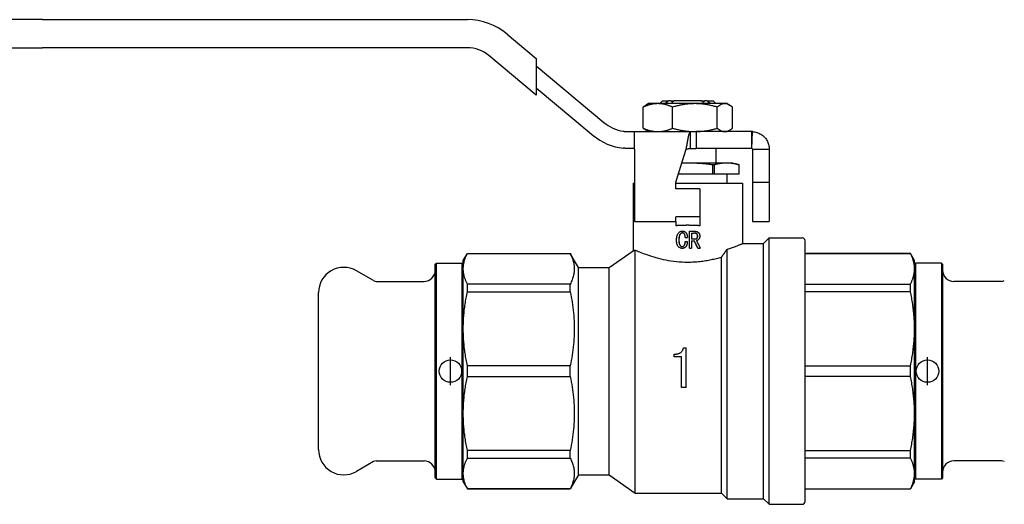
# Model space of a CAD drawing. Header units: millimetres. Extents: x 51 to 3735, y 35 to 356.
# Tile 2 of 4: x 208 to 384, y 172 to 258. Entities that reach past the tile are written whole.
import ezdxf

# ---------------------------------------------------------------- set-up
doc = ezdxf.new("R2010")
doc.units = ezdxf.units.MM
doc.layers.add('DETAIL', color=2, linetype='Continuous')
doc.layers.add('ORIGIN', color=6, linetype='Continuous')

msp = doc.modelspace()

# ---------------------------------------------------------------- linework, layer by layer
at = {"layer": 'DETAIL'}
for p, q in [((212.47, 257.97), (203.47, 257.97)), ((212.47, 257.97), (288.19, 257.97)), ((295.26, 255.39), (300.47, 251.02)), ((203.47, 252.97), (212.47, 252.97)), ((288.19, 252.97), (212.47, 252.97)), ((300.47, 244.49), (292.04, 251.56)), ((300.47, 251.02), (300.47, 249.71)), ((300.47, 249.74), (312.52, 239.63)), ((300.47, 249.71), (300.47, 245.8)), ((300.47, 245.83), (310.59, 237.34)), ((300.47, 245.8), (300.47, 244.49)), ((319.52, 238.62), (319.52, 242.37)), ((320.47, 243), (320.04, 242.75)), ((322.14, 243), (320.47, 243)), ((328.74, 243), (322.14, 243)), ((322.97, 243.5), (322.47, 243)), ((322.97, 243.5), (324.03, 243.5)), ((324.43, 243.5), (324.03, 243.5)), ((324.43, 243.5), (325.01, 243.5)), ((324.77, 238.62), (324.77, 242.37)), ((329.92, 243.5), (325.01, 243.5)), ((334.07, 243), (328.74, 243)), ((329.92, 243.5), (330.51, 243.5)), ((330.91, 243.5), (330.51, 243.5)), ((330.91, 243.5), (331.97, 243.5)), ((331.97, 243.5), (332.47, 243)), ((332.72, 238.62), (332.72, 242.37)), ((334.47, 243), (334.07, 243)), ((334.47, 243), (334.89, 242.75)), ((335.42, 238.62), (335.42, 242.37)), ((317.02, 238), (317.97, 238)), ((317.97, 238), (328.98, 238)), ((317.97, 234.9), (317.97, 238)), ((320.47, 238), (320.04, 238.24)), ((327.97, 235), (327.97, 237.99)), ((328.98, 238), (328.98, 237.31)), ((338.87, 238), (328.98, 238)), ((328.98, 237.31), (328.98, 235)), ((334.47, 238), (334.89, 238.24)), ((338.87, 235), (338.98, 238)), ((338.87, 236.83), (338.87, 238)), ((338.87, 235), (338.87, 236.83)), ((317.97, 235), (317.02, 235)), ((317.97, 234.9), (317.97, 222)), ((325.32, 229), (327.2, 234.9)), ((338.87, 235), (328.98, 235)), ((332.47, 235), (332.47, 232.4)), ((338.97, 234.9), (338.97, 229)), ((338.97, 234.9), (340.47, 234.9)), ((340.47, 234.9), (341.97, 234.9)), ((341.97, 234.9), (341.97, 229)), ((327.47, 232.4), (326.4, 232.4)), ((334.4, 232.4), (327.47, 232.4)), ((331.91, 230.4), (331.91, 232.09)), ((332.18, 232.09), (331.91, 232.09)), ((332.18, 232.09), (332.18, 230.4)), ((335.47, 232.4), (334.4, 232.4)), ((335.47, 232.4), (336.62, 232.09)), ((336.62, 230.4), (336.62, 232.09)), ((336.62, 232.09), (336.62, 232.09)), ((336.62, 230.4), (336.62, 232.09)), ((331.91, 230.4), (325.76, 230.4)), ((332.18, 230.4), (331.91, 230.4)), ((336.62, 230.4), (332.18, 230.4)), ((334.47, 228.8), (334.47, 230.4)), ((336.62, 230.4), (336.62, 230.4)), ((317.72, 228.8), (317.97, 228.8)), ((317.72, 228.8), (317.72, 216.77)), ((325.32, 227.8), (325.32, 229)), ((325.32, 228.8), (337.22, 228.8)), ((337.22, 228.8), (337.22, 218.05)), ((338.97, 229), (338.97, 222)), ((338.97, 229), (341.97, 229)), ((341.97, 229), (341.97, 222)), ((329.62, 227.8), (325.32, 227.8)), ((329.62, 227.8), (329.62, 222.8)), ((317.97, 222), (325.32, 222)), ((329.62, 222.8), (325.32, 222.8)), ((325.32, 222), (325.32, 222.8)), ((325.32, 222), (325.32, 221.22)), ((329.62, 222.8), (329.62, 221.22)), ((338.97, 222), (341.97, 222)), ((326.51, 220.27), (326.5, 220.27)), ((327.77, 220.23), (327.76, 220.23)), ((327.76, 217.23), (327.76, 220.23)), ((327.77, 220.23), (328.65, 220.23)), ((327.77, 217.23), (327.77, 220.23)), ((328.15, 219.9), (328.15, 218.86)), ((328.15, 219.9), (328.56, 219.9)), ((329.21, 219.37), (329.23, 219.37)), ((325.9, 218.67), (325.88, 218.67)), ((327.01, 219.15), (327.39, 219.15)), ((327.01, 218.44), (327.39, 218.44)), ((327.39, 219.15), (327.39, 219.15)), ((327.39, 218.44), (327.39, 218.44)), ((328.15, 218.86), (328.67, 218.86)), ((328.15, 218.52), (328.15, 217.23)), ((328.15, 218.52), (328.64, 218.52)), ((337.22, 218.05), (340.97, 218.05)), ((340.97, 218.05), (341.97, 219.05)), ((340.97, 172.55), (340.97, 218.05)), ((341.97, 171.55), (341.97, 219.05)), ((341.97, 219.05), (347.87, 219.05)), ((348.37, 172.05), (348.37, 218.55)), ((287.47, 215.05), (288.19, 216.3)), ((288.19, 216.27), (288.19, 216.3)), ((288.19, 216.3), (306.53, 216.3)), ((288.19, 216.27), (306.53, 216.27)), ((306.53, 216.27), (306.53, 216.3)), ((307.97, 213.8), (306.53, 216.3)), ((313.47, 213.8), (317.72, 216.77)), ((318.11, 173.55), (318.11, 216.87)), ((326.48, 217.19), (326.47, 217.19)), ((327.77, 217.23), (327.76, 217.23)), ((327.77, 217.23), (328.15, 217.23)), ((329.27, 217.23), (329.25, 217.23)), ((329.27, 217.23), (329.68, 217.23)), ((334.47, 172.55), (334.47, 217.01)), ((348.37, 216.3), (367.15, 216.3)), ((367.15, 216.27), (348.37, 216.27)), ((367.15, 216.27), (367.15, 216.3)), ((367.87, 215.05), (367.15, 216.3)), ((282.47, 214.35), (282.67, 214.55)), ((282.47, 176.25), (282.47, 214.35)), ((282.67, 176.05), (282.67, 214.55)), ((282.67, 214.55), (287.27, 214.55)), ((287.27, 176.05), (287.27, 214.55)), ((287.47, 214.35), (287.27, 214.55)), ((287.47, 213.54), (287.47, 215.05)), ((333.47, 173.55), (333.47, 215.64)), ((367.87, 213.54), (367.87, 215.05)), ((367.87, 214.35), (368.07, 214.55)), ((368.07, 214.55), (368.07, 176.05)), ((372.67, 214.55), (368.07, 214.55)), ((372.67, 214.55), (372.67, 176.05)), ((372.87, 214.35), (372.67, 214.55)), ((372.87, 214.35), (372.87, 176.25)), ((271.47, 211.43), (268.42, 213.19)), ((287.47, 202.86), (287.47, 213.54)), ((307.97, 176.8), (307.97, 213.8)), ((307.97, 213.8), (313.47, 213.8)), ((313.47, 176.8), (313.47, 213.8)), ((367.87, 202.86), (367.87, 213.54)), ((271.97, 211.3), (280.47, 211.3)), ((306.53, 210.81), (288.19, 210.81)), ((288.19, 209.45), (288.19, 210.81)), ((306.53, 209.45), (306.53, 210.81)), ((348.37, 210.81), (367.15, 210.81)), ((367.15, 209.45), (367.15, 210.81)), ((383.36, 211.3), (374.87, 211.3)), ((261.67, 181.3), (261.67, 209.3)), ((288.19, 209.45), (306.53, 209.45)), ((367.15, 209.45), (348.37, 209.45)), ((287.47, 187.74), (287.47, 202.86)), ((367.87, 187.74), (367.87, 202.86)), ((325.06, 197.84), (325.06, 198.32)), ((326.71, 199.48), (327.19, 199.48)), ((327.19, 192.38), (327.19, 199.48)), ((326.32, 197.84), (325.06, 197.84)), ((325.06, 197.84), (325.06, 197.83)), ((326.32, 197.83), (325.06, 197.83)), ((326.32, 192.38), (326.32, 197.84)), ((306.53, 196.26), (288.19, 196.26)), ((288.19, 194.33), (288.19, 196.26)), ((306.53, 194.33), (306.53, 196.26)), ((348.37, 196.26), (367.15, 196.26)), ((367.15, 194.33), (367.15, 196.26)), ((288.19, 194.33), (306.53, 194.33)), ((367.15, 194.33), (348.37, 194.33)), ((327.19, 192.38), (326.32, 192.38)), ((287.47, 177.05), (287.47, 187.74)), ((367.87, 177.05), (367.87, 187.74)), ((306.53, 181.15), (288.19, 181.15)), ((288.19, 179.78), (288.19, 181.15)), ((306.53, 179.78), (306.53, 181.15)), ((348.37, 181.15), (367.15, 181.15)), ((367.15, 179.78), (367.15, 181.15)), ((271.47, 179.16), (268.42, 177.4)), ((271.97, 179.3), (280.47, 179.3)), ((288.19, 179.78), (306.53, 179.78)), ((367.15, 179.78), (348.37, 179.78)), ((383.36, 179.3), (374.87, 179.3)), ((282.47, 176.25), (282.67, 176.05)), ((282.67, 176.05), (287.27, 176.05)), ((287.47, 176.25), (287.27, 176.05)), ((287.47, 175.55), (287.47, 177.05)), ((287.47, 175.55), (288.19, 174.3)), ((307.97, 176.8), (306.53, 174.3)), ((307.97, 176.8), (313.47, 176.8)), ((313.47, 176.8), (318.11, 173.55)), ((367.87, 175.55), (367.15, 174.3)), ((367.87, 175.55), (367.87, 177.05)), ((367.87, 176.25), (368.07, 176.05)), ((372.67, 176.05), (368.07, 176.05)), ((372.87, 176.25), (372.67, 176.05)), ((306.53, 174.32), (288.19, 174.32)), ((288.19, 174.3), (288.19, 174.32)), ((288.19, 174.3), (306.53, 174.3)), ((306.53, 174.3), (306.53, 174.32)), ((348.37, 174.32), (367.15, 174.32)), ((348.37, 174.3), (367.15, 174.3)), ((367.15, 174.3), (367.15, 174.32)), ((318.11, 173.55), (333.47, 173.55)), ((333.47, 173.55), (334.47, 172.55)), ((334.47, 172.55), (340.97, 172.55)), ((340.97, 172.55), (341.97, 171.55)), ((341.97, 171.55), (347.87, 171.55))]:
    msp.add_line(p, q, dxfattribs=at)
at = {"layer": 'DETAIL', "flags": 128}
for points in [[(322.14, 243), (322.03, 243), (321.92, 242.99), (321.81, 242.99), (321.7, 242.98), (321.59, 242.97), (321.48, 242.95), (321.37, 242.94), (321.26, 242.92), (321.15, 242.9), (321.04, 242.88), (320.93, 242.85), (320.82, 242.83), (320.71, 242.8), (320.6, 242.77), (320.49, 242.74), (320.38, 242.7), (320.27, 242.67), (320.17, 242.63), (320.06, 242.59), (319.95, 242.55), (319.84, 242.51), (319.74, 242.46), (319.63, 242.42), (319.52, 242.37)], [(319.52, 242.37), (319.54, 242.39), (319.56, 242.41), (319.59, 242.43), (319.61, 242.44), (319.63, 242.46), (319.65, 242.48), (319.67, 242.5), (319.69, 242.51), (319.72, 242.53), (319.74, 242.55), (319.76, 242.56), (319.78, 242.58), (319.8, 242.59), (319.82, 242.61), (319.85, 242.63), (319.87, 242.64), (319.89, 242.66), (319.91, 242.67), (319.93, 242.68), (319.95, 242.7), (319.98, 242.71), (320, 242.72), (320.02, 242.74), (320.04, 242.75)], [(324.77, 242.37), (324.66, 242.42), (324.55, 242.46), (324.45, 242.51), (324.34, 242.55), (324.23, 242.59), (324.12, 242.63), (324.01, 242.67), (323.91, 242.7), (323.8, 242.74), (323.69, 242.77), (323.58, 242.8), (323.47, 242.83), (323.36, 242.85), (323.25, 242.88), (323.14, 242.9), (323.03, 242.92), (322.92, 242.94), (322.81, 242.95), (322.7, 242.97), (322.59, 242.98), (322.48, 242.99), (322.37, 242.99), (322.26, 243), (322.14, 243)], [(323.4, 243), (323.43, 243.02), (323.45, 243.04), (323.48, 243.06), (323.5, 243.08), (323.53, 243.1), (323.56, 243.12), (323.58, 243.14), (323.61, 243.17), (323.63, 243.19), (323.66, 243.21), (323.69, 243.23), (323.71, 243.25), (323.74, 243.27), (323.76, 243.29), (323.79, 243.31), (323.82, 243.33), (323.84, 243.35), (323.87, 243.37), (323.9, 243.39), (323.92, 243.42), (323.95, 243.44), (323.97, 243.46), (324, 243.48), (324.03, 243.5)], [(324.43, 243.5), (324.44, 243.49), (324.45, 243.48), (324.47, 243.47), (324.48, 243.46), (324.49, 243.45), (324.5, 243.45), (324.51, 243.44), (324.53, 243.43), (324.54, 243.42), (324.55, 243.41), (324.56, 243.4), (324.57, 243.4), (324.58, 243.39), (324.6, 243.38), (324.61, 243.37), (324.62, 243.36), (324.63, 243.35), (324.64, 243.35), (324.66, 243.34), (324.67, 243.33), (324.68, 243.32), (324.69, 243.31), (324.7, 243.31), (324.72, 243.3)], [(324.72, 243.3), (324.73, 243.31), (324.74, 243.31), (324.75, 243.32), (324.77, 243.33), (324.78, 243.34), (324.79, 243.35), (324.8, 243.36), (324.81, 243.36), (324.83, 243.37), (324.84, 243.38), (324.85, 243.39), (324.86, 243.4), (324.88, 243.41), (324.89, 243.41), (324.9, 243.42), (324.91, 243.43), (324.93, 243.44), (324.94, 243.45), (324.95, 243.46), (324.96, 243.46), (324.98, 243.47), (324.99, 243.48), (325, 243.49), (325.01, 243.5)], [(328.74, 243), (328.57, 243), (328.41, 242.99), (328.24, 242.99), (328.07, 242.98), (327.9, 242.97), (327.74, 242.95), (327.57, 242.94), (327.4, 242.92), (327.24, 242.9), (327.07, 242.88), (326.9, 242.85), (326.74, 242.83), (326.57, 242.8), (326.41, 242.77), (326.24, 242.74), (326.07, 242.7), (325.91, 242.67), (325.75, 242.63), (325.58, 242.59), (325.42, 242.55), (325.26, 242.51), (325.09, 242.46), (324.93, 242.42), (324.77, 242.37)], [(332.72, 242.37), (332.56, 242.42), (332.39, 242.46), (332.23, 242.51), (332.07, 242.55), (331.91, 242.59), (331.74, 242.63), (331.58, 242.67), (331.41, 242.7), (331.25, 242.74), (331.08, 242.77), (330.92, 242.8), (330.75, 242.83), (330.59, 242.85), (330.42, 242.88), (330.25, 242.9), (330.08, 242.92), (329.92, 242.94), (329.75, 242.95), (329.58, 242.97), (329.41, 242.98), (329.25, 242.99), (329.08, 242.99), (328.91, 243), (328.74, 243)], [(329.92, 243.5), (329.94, 243.49), (329.95, 243.48), (329.96, 243.47), (329.97, 243.46), (329.99, 243.46), (330, 243.45), (330.01, 243.44), (330.02, 243.43), (330.04, 243.42), (330.05, 243.41), (330.06, 243.41), (330.07, 243.4), (330.09, 243.39), (330.1, 243.38), (330.11, 243.37), (330.12, 243.36), (330.13, 243.36), (330.15, 243.35), (330.16, 243.34), (330.17, 243.33), (330.18, 243.32), (330.2, 243.31), (330.21, 243.31), (330.22, 243.3)], [(330.22, 243.3), (330.23, 243.31), (330.24, 243.31), (330.26, 243.32), (330.27, 243.33), (330.28, 243.34), (330.29, 243.35), (330.3, 243.35), (330.32, 243.36), (330.33, 243.37), (330.34, 243.38), (330.35, 243.39), (330.36, 243.4), (330.38, 243.4), (330.39, 243.41), (330.4, 243.42), (330.41, 243.43), (330.42, 243.44), (330.44, 243.45), (330.45, 243.45), (330.46, 243.46), (330.47, 243.47), (330.48, 243.48), (330.49, 243.49), (330.51, 243.5)], [(330.91, 243.5), (330.94, 243.48), (330.96, 243.46), (330.99, 243.44), (331.02, 243.42), (331.04, 243.39), (331.07, 243.37), (331.09, 243.35), (331.12, 243.33), (331.15, 243.31), (331.17, 243.29), (331.2, 243.27), (331.23, 243.25), (331.25, 243.23), (331.28, 243.21), (331.3, 243.19), (331.33, 243.17), (331.36, 243.14), (331.38, 243.12), (331.41, 243.1), (331.43, 243.08), (331.46, 243.06), (331.49, 243.04), (331.51, 243.02), (331.54, 243)], [(334.07, 243), (334.01, 243), (333.95, 242.99), (333.89, 242.99), (333.84, 242.98), (333.78, 242.97), (333.72, 242.95), (333.67, 242.94), (333.61, 242.92), (333.55, 242.9), (333.5, 242.88), (333.44, 242.85), (333.38, 242.83), (333.33, 242.8), (333.27, 242.77), (333.22, 242.74), (333.16, 242.7), (333.1, 242.67), (333.05, 242.63), (332.99, 242.59), (332.94, 242.55), (332.88, 242.51), (332.83, 242.46), (332.77, 242.42), (332.72, 242.37)], [(335.42, 242.37), (335.36, 242.42), (335.31, 242.46), (335.25, 242.51), (335.19, 242.55), (335.14, 242.59), (335.08, 242.63), (335.03, 242.67), (334.97, 242.7), (334.92, 242.74), (334.86, 242.77), (334.8, 242.8), (334.75, 242.83), (334.69, 242.85), (334.64, 242.88), (334.58, 242.9), (334.52, 242.92), (334.47, 242.94), (334.41, 242.95), (334.35, 242.97), (334.3, 242.98), (334.24, 242.99), (334.18, 242.99), (334.12, 243), (334.07, 243)], [(320.04, 238.24), (320.02, 238.26), (320, 238.27), (319.98, 238.28), (319.95, 238.3), (319.93, 238.31), (319.91, 238.32), (319.89, 238.34), (319.87, 238.35), (319.85, 238.37), (319.82, 238.38), (319.8, 238.4), (319.78, 238.41), (319.76, 238.43), (319.74, 238.45), (319.72, 238.46), (319.69, 238.48), (319.67, 238.5), (319.65, 238.51), (319.63, 238.53), (319.61, 238.55), (319.59, 238.57), (319.56, 238.59), (319.54, 238.6), (319.52, 238.62)], [(319.52, 238.62), (319.63, 238.58), (319.74, 238.53), (319.84, 238.49), (319.95, 238.44), (320.06, 238.4), (320.17, 238.36), (320.28, 238.33), (320.38, 238.29), (320.49, 238.26), (320.6, 238.22), (320.71, 238.19), (320.82, 238.17), (320.93, 238.14), (321.04, 238.12), (321.15, 238.09), (321.26, 238.07), (321.37, 238.06), (321.48, 238.04), (321.59, 238.03), (321.7, 238.02), (321.81, 238.01), (321.92, 238), (322.03, 238), (322.14, 238)], [(322.14, 238), (322.26, 238), (322.37, 238), (322.48, 238.01), (322.59, 238.02), (322.7, 238.03), (322.81, 238.04), (322.92, 238.06), (323.03, 238.07), (323.14, 238.09), (323.25, 238.12), (323.36, 238.14), (323.47, 238.17), (323.58, 238.19), (323.69, 238.22), (323.8, 238.26), (323.91, 238.29), (324.01, 238.33), (324.12, 238.36), (324.23, 238.4), (324.34, 238.44), (324.45, 238.49), (324.55, 238.53), (324.66, 238.58), (324.77, 238.62)], [(324.77, 238.62), (324.93, 238.58), (325.09, 238.53), (325.26, 238.49), (325.42, 238.44), (325.58, 238.4), (325.75, 238.36), (325.91, 238.33), (326.08, 238.29), (326.24, 238.26), (326.41, 238.22), (326.57, 238.19), (326.74, 238.17), (326.9, 238.14), (327.07, 238.12), (327.24, 238.09), (327.4, 238.07), (327.57, 238.06), (327.74, 238.04), (327.9, 238.03), (328.07, 238.02), (328.24, 238.01), (328.41, 238), (328.57, 238), (328.74, 238)], [(328.74, 238), (328.91, 238), (329.08, 238), (329.25, 238.01), (329.41, 238.02), (329.58, 238.03), (329.75, 238.04), (329.92, 238.06), (330.08, 238.07), (330.25, 238.09), (330.42, 238.12), (330.59, 238.14), (330.75, 238.17), (330.92, 238.19), (331.08, 238.22), (331.25, 238.26), (331.41, 238.29), (331.58, 238.33), (331.74, 238.36), (331.91, 238.4), (332.07, 238.44), (332.23, 238.49), (332.39, 238.53), (332.56, 238.58), (332.72, 238.62)], [(332.72, 238.62), (332.77, 238.58), (332.83, 238.53), (332.88, 238.49), (332.94, 238.44), (332.99, 238.4), (333.05, 238.36), (333.1, 238.33), (333.16, 238.29), (333.22, 238.26), (333.27, 238.22), (333.33, 238.19), (333.38, 238.17), (333.44, 238.14), (333.5, 238.12), (333.55, 238.09), (333.61, 238.07), (333.67, 238.06), (333.72, 238.04), (333.78, 238.03), (333.84, 238.02), (333.89, 238.01), (333.95, 238), (334.01, 238), (334.07, 238)], [(334.07, 238), (334.12, 238), (334.18, 238), (334.24, 238.01), (334.29, 238.02), (334.35, 238.03), (334.41, 238.04), (334.47, 238.06), (334.52, 238.07), (334.58, 238.09), (334.64, 238.12), (334.69, 238.14), (334.75, 238.17), (334.8, 238.19), (334.86, 238.22), (334.92, 238.26), (334.97, 238.29), (335.03, 238.33), (335.08, 238.36), (335.14, 238.4), (335.2, 238.44), (335.25, 238.49), (335.31, 238.53), (335.36, 238.58), (335.42, 238.62)], [(315.97, 238.08), (316.01, 238.07), (316.06, 238.06), (316.11, 238.06), (316.15, 238.05), (316.2, 238.05), (316.24, 238.04), (316.29, 238.04), (316.33, 238.03), (316.38, 238.03), (316.42, 238.02), (316.47, 238.02), (316.51, 238.02), (316.56, 238.01), (316.6, 238.01), (316.64, 238.01), (316.69, 238.01), (316.73, 238), (316.77, 238), (316.81, 238), (316.85, 238), (316.9, 238), (316.94, 238), (316.98, 238), (317.02, 238)], [(327.2, 234.9), (327.23, 235.09), (327.26, 235.29), (327.29, 235.48), (327.33, 235.67), (327.36, 235.86), (327.39, 236.04), (327.42, 236.22), (327.45, 236.4), (327.49, 236.57), (327.52, 236.73), (327.55, 236.88), (327.58, 237.03), (327.61, 237.17), (327.65, 237.29), (327.68, 237.41), (327.71, 237.52), (327.74, 237.62), (327.78, 237.71), (327.81, 237.79), (327.84, 237.85), (327.87, 237.9), (327.9, 237.95), (327.94, 237.98), (327.97, 237.99)], [(338.98, 238), (339.18, 237.98), (339.37, 237.96), (339.57, 237.92), (339.76, 237.87), (339.95, 237.8), (340.13, 237.73), (340.31, 237.64), (340.48, 237.54), (340.65, 237.44), (340.81, 237.32), (340.96, 237.19), (341.1, 237.05), (341.23, 236.9), (341.36, 236.75), (341.47, 236.59), (341.57, 236.42), (341.66, 236.24), (341.74, 236.06), (341.81, 235.87), (341.87, 235.68), (341.91, 235.49), (341.94, 235.29), (341.96, 235.1), (341.97, 234.9)], [(317.02, 235), (316.98, 235), (316.94, 235), (316.9, 235), (316.85, 235), (316.81, 235), (316.77, 235), (316.73, 235), (316.69, 235), (316.64, 235), (316.6, 235.01), (316.56, 235.01), (316.51, 235.01), (316.47, 235.01), (316.42, 235.01), (316.38, 235.02), (316.33, 235.02), (316.29, 235.02), (316.24, 235.03), (316.2, 235.03), (316.15, 235.03), (316.11, 235.04), (316.06, 235.04), (316.01, 235.05), (315.97, 235.05)], [(327.2, 234.9), (327.23, 234.9), (327.26, 234.91), (327.29, 234.92), (327.33, 234.92), (327.36, 234.93), (327.39, 234.93), (327.42, 234.94), (327.45, 234.95), (327.49, 234.95), (327.52, 234.96), (327.55, 234.96), (327.58, 234.97), (327.61, 234.97), (327.65, 234.97), (327.68, 234.98), (327.71, 234.98), (327.74, 234.98), (327.78, 234.99), (327.81, 234.99), (327.84, 234.99), (327.87, 234.99), (327.9, 235), (327.94, 235), (327.97, 235)], [(327.97, 235), (328.01, 235), (328.05, 235), (328.1, 235), (328.14, 235), (328.18, 235), (328.22, 235), (328.26, 235), (328.31, 235), (328.35, 235), (328.39, 235), (328.43, 235), (328.48, 235), (328.52, 235), (328.56, 235), (328.6, 235), (328.64, 235), (328.69, 235), (328.73, 235), (328.77, 235), (328.81, 235), (328.86, 235), (328.9, 235), (328.94, 235), (328.98, 235)], [(338.87, 235), (338.88, 235), (338.88, 235), (338.89, 234.99), (338.9, 234.99), (338.9, 234.99), (338.91, 234.99), (338.91, 234.99), (338.92, 234.98), (338.93, 234.98), (338.93, 234.98), (338.94, 234.97), (338.94, 234.97), (338.94, 234.96), (338.95, 234.96), (338.95, 234.95), (338.96, 234.95), (338.96, 234.94), (338.96, 234.93), (338.96, 234.93), (338.97, 234.92), (338.97, 234.92), (338.97, 234.91), (338.97, 234.9), (338.97, 234.9)], [(338.87, 235), (338.87, 235), (338.87, 235), (338.87, 235), (338.87, 235), (338.87, 235), (338.87, 235), (338.87, 235), (338.87, 235), (338.87, 235), (338.87, 235), (338.87, 235), (338.87, 235), (338.87, 235), (338.87, 235), (338.87, 235), (338.87, 235), (338.87, 235), (338.87, 235), (338.87, 235), (338.87, 235), (338.87, 235), (338.87, 235), (338.87, 235), (338.87, 235)], [(327.47, 232.4), (327.42, 232.4), (327.38, 232.4), (327.33, 232.4), (327.29, 232.4), (327.24, 232.4), (327.2, 232.4), (327.16, 232.4), (327.11, 232.4), (327.07, 232.4), (327.02, 232.4), (326.98, 232.39), (326.93, 232.39), (326.89, 232.39), (326.84, 232.39), (326.8, 232.39), (326.75, 232.39), (326.71, 232.39), (326.66, 232.39), (326.62, 232.39), (326.57, 232.39), (326.53, 232.38), (326.48, 232.38), (326.44, 232.38), (326.39, 232.38)], [(331.91, 232.09), (331.72, 232.11), (331.54, 232.14), (331.35, 232.16), (331.17, 232.18), (330.98, 232.2), (330.8, 232.22), (330.61, 232.24), (330.43, 232.26), (330.24, 232.27), (330.06, 232.29), (329.87, 232.3), (329.69, 232.32), (329.5, 232.33), (329.32, 232.34), (329.13, 232.35), (328.95, 232.36), (328.76, 232.37), (328.58, 232.38), (328.39, 232.38), (328.21, 232.39), (328.02, 232.39), (327.84, 232.4), (327.65, 232.4), (327.47, 232.4)], [(334.4, 232.4), (334.3, 232.4), (334.21, 232.4), (334.12, 232.39), (334.03, 232.39), (333.93, 232.38), (333.84, 232.38), (333.75, 232.37), (333.66, 232.36), (333.56, 232.35), (333.47, 232.34), (333.38, 232.33), (333.29, 232.32), (333.19, 232.3), (333.1, 232.29), (333.01, 232.27), (332.92, 232.26), (332.82, 232.24), (332.73, 232.22), (332.64, 232.2), (332.55, 232.18), (332.45, 232.16), (332.36, 232.14), (332.27, 232.11), (332.18, 232.09)], [(336.62, 232.09), (336.52, 232.11), (336.43, 232.14), (336.34, 232.16), (336.25, 232.18), (336.16, 232.2), (336.06, 232.22), (335.97, 232.24), (335.88, 232.26), (335.78, 232.27), (335.69, 232.29), (335.6, 232.3), (335.51, 232.32), (335.41, 232.33), (335.32, 232.34), (335.23, 232.35), (335.14, 232.36), (335.04, 232.37), (334.95, 232.38), (334.86, 232.38), (334.77, 232.39), (334.67, 232.39), (334.58, 232.4), (334.49, 232.4), (334.4, 232.4)], [(327.47, 221.3), (327.38, 221.3), (327.29, 221.3), (327.2, 221.3), (327.11, 221.29), (327.02, 221.29), (326.93, 221.29), (326.84, 221.29), (326.75, 221.29), (326.66, 221.29), (326.57, 221.28), (326.48, 221.28), (326.39, 221.28), (326.3, 221.27), (326.21, 221.27), (326.12, 221.27), (326.03, 221.26), (325.94, 221.26), (325.85, 221.25), (325.76, 221.25), (325.67, 221.24), (325.58, 221.24), (325.49, 221.23), (325.41, 221.23), (325.32, 221.22)], [(329.62, 221.22), (329.53, 221.23), (329.44, 221.23), (329.35, 221.24), (329.26, 221.24), (329.18, 221.25), (329.09, 221.25), (329, 221.26), (328.91, 221.26), (328.82, 221.27), (328.73, 221.27), (328.64, 221.27), (328.55, 221.28), (328.46, 221.28), (328.37, 221.28), (328.28, 221.29), (328.19, 221.29), (328.1, 221.29), (328.01, 221.29), (327.92, 221.29), (327.83, 221.29), (327.74, 221.3), (327.65, 221.3), (327.56, 221.3), (327.47, 221.3)], [(325.47, 218.63), (325.47, 218.74), (325.47, 218.83), (325.47, 218.91), (325.48, 219), (325.49, 219.09), (325.5, 219.18), (325.52, 219.27), (325.54, 219.37), (325.56, 219.46), (325.59, 219.54), (325.62, 219.62), (325.65, 219.69), (325.7, 219.78), (325.74, 219.85), (325.8, 219.92), (325.86, 220), (325.92, 220.06), (325.99, 220.11), (326.07, 220.16), (326.15, 220.2), (326.23, 220.23), (326.32, 220.26), (326.4, 220.27), (326.5, 220.27)], [(326.51, 219.94), (326.43, 219.93), (326.38, 219.92), (326.31, 219.9), (326.26, 219.87), (326.2, 219.83), (326.15, 219.79), (326.11, 219.74), (326.08, 219.69), (326.04, 219.64), (326.01, 219.58), (325.99, 219.52), (325.97, 219.45), (325.95, 219.39), (325.93, 219.32), (325.92, 219.26), (325.91, 219.2), (325.9, 219.13), (325.9, 219.06), (325.89, 219), (325.89, 218.93), (325.88, 218.87), (325.88, 218.81), (325.88, 218.75), (325.88, 218.67)], [(326.51, 219.94), (326.44, 219.93), (326.38, 219.92), (326.32, 219.9), (326.26, 219.87), (326.21, 219.83), (326.16, 219.79), (326.12, 219.74), (326.09, 219.69), (326.05, 219.63), (326.02, 219.57), (326, 219.51), (325.98, 219.45), (325.96, 219.38), (325.95, 219.32), (325.94, 219.26), (325.93, 219.19), (325.92, 219.12), (325.91, 219.06), (325.91, 219), (325.9, 218.93), (325.9, 218.87), (325.9, 218.81), (325.9, 218.75), (325.9, 218.67)], [(326.5, 220.27), (326.58, 220.27), (326.64, 220.26), (326.7, 220.25), (326.77, 220.23), (326.83, 220.21), (326.89, 220.18), (326.95, 220.15), (327.01, 220.11), (327.06, 220.07), (327.11, 220.02), (327.15, 219.97), (327.2, 219.92), (327.23, 219.86), (327.27, 219.8), (327.29, 219.74), (327.32, 219.68), (327.34, 219.62), (327.36, 219.55), (327.37, 219.48), (327.38, 219.42), (327.38, 219.35), (327.39, 219.29), (327.39, 219.23), (327.39, 219.15)], [(326.51, 220.27), (326.59, 220.27), (326.65, 220.26), (326.71, 220.25), (326.78, 220.23), (326.84, 220.21), (326.9, 220.18), (326.96, 220.15), (327.01, 220.11), (327.06, 220.07), (327.11, 220.02), (327.16, 219.97), (327.2, 219.92), (327.24, 219.86), (327.27, 219.8), (327.3, 219.74), (327.32, 219.68), (327.34, 219.61), (327.36, 219.55), (327.37, 219.48), (327.38, 219.41), (327.38, 219.35), (327.39, 219.29), (327.39, 219.23), (327.39, 219.15)], [(327.01, 219.15), (327.01, 219.2), (327.01, 219.24), (327.01, 219.28), (327, 219.32), (327, 219.37), (326.99, 219.41), (326.98, 219.46), (326.98, 219.51), (326.96, 219.55), (326.95, 219.59), (326.94, 219.63), (326.92, 219.67), (326.9, 219.71), (326.88, 219.75), (326.85, 219.78), (326.82, 219.82), (326.79, 219.85), (326.76, 219.87), (326.72, 219.89), (326.68, 219.91), (326.64, 219.92), (326.59, 219.93), (326.55, 219.94), (326.51, 219.94)], [(329.21, 219.37), (329.21, 219.41), (329.21, 219.46), (329.2, 219.5), (329.19, 219.53), (329.18, 219.57), (329.17, 219.61), (329.15, 219.64), (329.13, 219.68), (329.1, 219.71), (329.07, 219.74), (329.04, 219.77), (329.01, 219.79), (328.98, 219.81), (328.95, 219.83), (328.91, 219.84), (328.87, 219.86), (328.83, 219.87), (328.79, 219.88), (328.75, 219.88), (328.71, 219.89), (328.68, 219.89), (328.64, 219.9), (328.6, 219.9), (328.55, 219.9)], [(329.23, 219.37), (329.23, 219.41), (329.22, 219.46), (329.22, 219.49), (329.21, 219.53), (329.2, 219.57), (329.18, 219.61), (329.17, 219.64), (329.14, 219.68), (329.12, 219.71), (329.09, 219.74), (329.06, 219.77), (329.03, 219.79), (329, 219.81), (328.96, 219.83), (328.93, 219.84), (328.89, 219.86), (328.85, 219.87), (328.8, 219.88), (328.76, 219.88), (328.72, 219.89), (328.68, 219.89), (328.65, 219.9), (328.61, 219.9), (328.56, 219.9)], [(328.65, 220.23), (328.73, 220.23), (328.79, 220.23), (328.84, 220.22), (328.9, 220.21), (328.96, 220.2), (329.02, 220.19), (329.08, 220.17), (329.13, 220.15), (329.19, 220.12), (329.25, 220.09), (329.3, 220.06), (329.34, 220.03), (329.39, 219.98), (329.43, 219.94), (329.47, 219.89), (329.5, 219.84), (329.53, 219.78), (329.55, 219.73), (329.57, 219.67), (329.58, 219.61), (329.59, 219.55), (329.6, 219.49), (329.6, 219.44), (329.6, 219.37)], [(328.66, 218.86), (328.7, 218.86), (328.74, 218.86), (328.77, 218.86), (328.8, 218.87), (328.84, 218.88), (328.87, 218.89), (328.91, 218.9), (328.94, 218.91), (328.97, 218.93), (329, 218.94), (329.03, 218.96), (329.06, 218.98), (329.09, 219), (329.11, 219.03), (329.14, 219.06), (329.15, 219.09), (329.17, 219.12), (329.18, 219.15), (329.19, 219.19), (329.2, 219.22), (329.2, 219.25), (329.21, 219.29), (329.21, 219.32), (329.21, 219.37)], [(328.67, 218.86), (328.71, 218.86), (328.75, 218.86), (328.78, 218.86), (328.81, 218.87), (328.85, 218.88), (328.88, 218.89), (328.92, 218.9), (328.96, 218.91), (328.99, 218.93), (329.02, 218.94), (329.05, 218.96), (329.08, 218.98), (329.1, 219), (329.13, 219.03), (329.15, 219.06), (329.17, 219.09), (329.19, 219.12), (329.2, 219.15), (329.21, 219.19), (329.22, 219.22), (329.22, 219.26), (329.23, 219.29), (329.23, 219.33), (329.23, 219.37)], [(329.6, 219.37), (329.6, 219.31), (329.6, 219.27), (329.59, 219.23), (329.59, 219.19), (329.58, 219.14), (329.57, 219.1), (329.56, 219.05), (329.54, 219.01), (329.52, 218.97), (329.5, 218.93), (329.48, 218.89), (329.46, 218.86), (329.43, 218.83), (329.4, 218.79), (329.36, 218.76), (329.33, 218.73), (329.29, 218.7), (329.26, 218.68), (329.22, 218.66), (329.18, 218.63), (329.14, 218.62), (329.1, 218.6), (329.06, 218.59), (329.01, 218.58)], [(326.47, 217.19), (326.38, 217.19), (326.31, 217.2), (326.23, 217.22), (326.15, 217.25), (326.08, 217.28), (326, 217.32), (325.94, 217.37), (325.87, 217.42), (325.81, 217.48), (325.75, 217.54), (325.7, 217.61), (325.66, 217.67), (325.63, 217.74), (325.6, 217.81), (325.57, 217.89), (325.54, 217.97), (325.52, 218.05), (325.5, 218.14), (325.49, 218.22), (325.48, 218.3), (325.47, 218.39), (325.47, 218.45), (325.47, 218.53), (325.47, 218.63)], [(325.88, 218.67), (325.88, 218.6), (325.88, 218.54), (325.88, 218.49), (325.89, 218.43), (325.89, 218.37), (325.9, 218.31), (325.9, 218.24), (325.91, 218.18), (325.92, 218.13), (325.93, 218.07), (325.95, 218.01), (325.97, 217.95), (325.99, 217.89), (326.01, 217.84), (326.04, 217.79), (326.08, 217.74), (326.12, 217.69), (326.16, 217.65), (326.21, 217.61), (326.26, 217.58), (326.31, 217.55), (326.37, 217.54), (326.42, 217.53), (326.49, 217.52)], [(325.9, 218.67), (325.9, 218.6), (325.9, 218.53), (325.9, 218.48), (325.9, 218.43), (325.91, 218.37), (325.91, 218.31), (325.92, 218.24), (325.93, 218.18), (325.94, 218.13), (325.95, 218.07), (325.96, 218.01), (325.98, 217.96), (326, 217.9), (326.03, 217.84), (326.05, 217.79), (326.09, 217.74), (326.12, 217.7), (326.17, 217.65), (326.22, 217.61), (326.27, 217.58), (326.32, 217.56), (326.37, 217.54), (326.43, 217.53), (326.49, 217.52)], [(327.39, 218.44), (327.38, 218.35), (327.38, 218.28), (327.37, 218.22), (327.37, 218.15), (327.36, 218.08), (327.34, 218.01), (327.33, 217.93), (327.31, 217.85), (327.28, 217.78), (327.26, 217.72), (327.23, 217.66), (327.2, 217.6), (327.16, 217.54), (327.12, 217.49), (327.06, 217.43), (327.01, 217.38), (326.95, 217.34), (326.89, 217.3), (326.83, 217.27), (326.76, 217.24), (326.69, 217.22), (326.62, 217.2), (326.55, 217.19), (326.47, 217.19)], [(327.39, 218.44), (327.38, 218.35), (327.38, 218.28), (327.37, 218.21), (327.37, 218.15), (327.36, 218.08), (327.35, 218.01), (327.33, 217.93), (327.31, 217.86), (327.29, 217.79), (327.26, 217.72), (327.24, 217.66), (327.2, 217.6), (327.16, 217.54), (327.12, 217.49), (327.07, 217.43), (327.01, 217.38), (326.96, 217.34), (326.9, 217.3), (326.83, 217.27), (326.77, 217.24), (326.7, 217.22), (326.63, 217.2), (326.57, 217.19), (326.48, 217.19)], [(326.49, 217.52), (326.54, 217.53), (326.58, 217.53), (326.63, 217.55), (326.68, 217.57), (326.72, 217.59), (326.76, 217.62), (326.79, 217.66), (326.83, 217.69), (326.86, 217.73), (326.89, 217.77), (326.91, 217.81), (326.93, 217.86), (326.94, 217.9), (326.96, 217.94), (326.97, 217.99), (326.98, 218.04), (326.99, 218.09), (326.99, 218.15), (327, 218.19), (327, 218.24), (327.01, 218.29), (327.01, 218.33), (327.01, 218.38), (327.01, 218.44)], [(329.25, 217.23), (329.22, 217.28), (329.2, 217.34), (329.17, 217.39), (329.15, 217.45), (329.12, 217.5), (329.09, 217.55), (329.07, 217.61), (329.04, 217.66), (329.02, 217.72), (328.99, 217.77), (328.97, 217.82), (328.94, 217.88), (328.91, 217.93), (328.89, 217.98), (328.86, 218.04), (328.83, 218.09), (328.81, 218.15), (328.78, 218.2), (328.76, 218.25), (328.73, 218.31), (328.7, 218.36), (328.68, 218.41), (328.65, 218.47), (328.63, 218.52)], [(329.27, 217.23), (329.24, 217.28), (329.22, 217.34), (329.19, 217.39), (329.16, 217.45), (329.14, 217.5), (329.11, 217.55), (329.09, 217.61), (329.06, 217.66), (329.03, 217.72), (329.01, 217.77), (328.98, 217.82), (328.95, 217.88), (328.93, 217.93), (328.9, 217.98), (328.88, 218.04), (328.85, 218.09), (328.82, 218.15), (328.8, 218.2), (328.77, 218.25), (328.74, 218.31), (328.72, 218.36), (328.69, 218.41), (328.66, 218.47), (328.64, 218.52)], [(329.01, 218.58), (329.04, 218.52), (329.07, 218.46), (329.1, 218.41), (329.12, 218.35), (329.15, 218.29), (329.18, 218.24), (329.21, 218.18), (329.24, 218.13), (329.26, 218.07), (329.29, 218.01), (329.32, 217.96), (329.35, 217.9), (329.38, 217.85), (329.41, 217.79), (329.43, 217.73), (329.46, 217.68), (329.49, 217.62), (329.52, 217.57), (329.54, 217.51), (329.57, 217.45), (329.6, 217.4), (329.63, 217.34), (329.66, 217.29), (329.68, 217.23)], [(334.47, 217.01), (334.68, 217.08), (334.88, 217.15), (335.08, 217.22), (335.27, 217.28), (335.45, 217.35), (335.63, 217.41), (335.79, 217.47), (335.95, 217.53), (336.1, 217.59), (336.24, 217.65), (336.37, 217.7), (336.49, 217.75), (336.61, 217.79), (336.71, 217.83), (336.81, 217.87), (336.89, 217.91), (336.97, 217.94), (337.03, 217.97), (337.09, 217.99), (337.14, 218.01), (337.17, 218.03), (337.2, 218.04), (337.21, 218.04), (337.22, 218.05)], [(287.47, 213.54), (287.47, 213.66), (287.47, 213.77), (287.48, 213.89), (287.49, 214), (287.5, 214.11), (287.52, 214.23), (287.53, 214.34), (287.55, 214.46), (287.57, 214.57), (287.6, 214.68), (287.63, 214.8), (287.65, 214.91), (287.69, 215.03), (287.72, 215.14), (287.76, 215.25), (287.8, 215.37), (287.84, 215.48), (287.88, 215.6), (287.93, 215.71), (287.98, 215.82), (288.03, 215.94), (288.08, 216.05), (288.13, 216.16), (288.19, 216.27)], [(306.53, 216.27), (306.62, 216.08), (306.71, 215.89), (306.79, 215.69), (306.87, 215.5), (306.94, 215.3), (307, 215.11), (307.06, 214.92), (307.11, 214.72), (307.15, 214.53), (307.18, 214.33), (307.21, 214.14), (307.23, 213.94), (307.24, 213.75), (307.25, 213.55), (307.24, 213.35), (307.23, 213.16), (307.21, 212.96), (307.19, 212.77), (307.15, 212.57), (307.11, 212.38), (307.06, 212.18), (307.01, 211.98), (306.94, 211.79), (306.87, 211.59), (306.8, 211.4), (306.71, 211.2), (306.62, 211.01), (306.53, 210.81)], [(317.72, 216.77), (317.72, 216.77), (317.72, 216.77), (317.72, 216.77), (317.73, 216.78), (317.74, 216.78), (317.74, 216.78), (317.75, 216.78), (317.76, 216.78), (317.77, 216.79), (317.79, 216.79), (317.8, 216.79), (317.82, 216.8), (317.83, 216.8), (317.85, 216.81), (317.87, 216.81), (317.89, 216.82), (317.92, 216.82), (317.94, 216.83), (317.96, 216.84), (317.99, 216.84), (318.02, 216.85), (318.05, 216.86), (318.08, 216.87), (318.11, 216.87)], [(318.11, 216.87), (318.26, 216.81), (318.44, 216.73), (318.65, 216.65), (318.87, 216.56), (319.12, 216.46), (319.39, 216.35), (319.67, 216.24), (319.98, 216.13), (320.31, 216.01), (320.66, 215.9), (321.02, 215.78), (321.41, 215.66), (321.8, 215.55), (322.22, 215.44), (322.64, 215.33), (323.08, 215.23), (323.53, 215.13), (324, 215.05), (324.47, 214.97), (324.96, 214.9), (325.45, 214.84), (325.95, 214.8), (326.45, 214.77), (326.96, 214.75), (327.47, 214.74)], [(333.47, 215.64), (333.51, 215.7), (333.55, 215.76), (333.6, 215.82), (333.64, 215.88), (333.68, 215.94), (333.72, 215.99), (333.77, 216.05), (333.81, 216.11), (333.85, 216.17), (333.89, 216.22), (333.93, 216.28), (333.98, 216.34), (334.02, 216.39), (334.06, 216.45), (334.1, 216.51), (334.14, 216.56), (334.18, 216.62), (334.22, 216.68), (334.27, 216.73), (334.31, 216.79), (334.35, 216.84), (334.39, 216.9), (334.43, 216.96), (334.47, 217.01)], [(367.87, 213.54), (367.87, 213.66), (367.86, 213.77), (367.86, 213.89), (367.85, 214), (367.84, 214.11), (367.82, 214.23), (367.8, 214.34), (367.78, 214.46), (367.76, 214.57), (367.74, 214.68), (367.71, 214.8), (367.68, 214.91), (367.65, 215.03), (367.62, 215.14), (367.58, 215.25), (367.54, 215.37), (367.5, 215.48), (367.46, 215.6), (367.41, 215.71), (367.36, 215.82), (367.31, 215.94), (367.26, 216.05), (367.2, 216.16), (367.15, 216.27)], [(327.47, 214.74), (327.74, 214.74), (328.01, 214.75), (328.28, 214.76), (328.55, 214.77), (328.82, 214.79), (329.09, 214.81), (329.36, 214.83), (329.62, 214.86), (329.89, 214.89), (330.15, 214.92), (330.41, 214.96), (330.66, 215), (330.92, 215.04), (331.17, 215.09), (331.41, 215.14), (331.66, 215.19), (331.9, 215.24), (332.13, 215.29), (332.37, 215.35), (332.59, 215.4), (332.82, 215.46), (333.04, 215.52), (333.26, 215.58), (333.47, 215.64)], [(288.19, 210.81), (288.13, 210.93), (288.08, 211.04), (288.03, 211.15), (287.98, 211.27), (287.93, 211.38), (287.88, 211.49), (287.84, 211.61), (287.8, 211.72), (287.76, 211.83), (287.72, 211.95), (287.69, 212.06), (287.65, 212.18), (287.63, 212.29), (287.6, 212.4), (287.57, 212.52), (287.55, 212.63), (287.53, 212.74), (287.52, 212.86), (287.5, 212.97), (287.49, 213.09), (287.48, 213.2), (287.47, 213.32), (287.47, 213.43), (287.47, 213.54)], [(367.15, 210.81), (367.2, 210.93), (367.26, 211.04), (367.31, 211.15), (367.36, 211.27), (367.41, 211.38), (367.46, 211.49), (367.5, 211.61), (367.54, 211.72), (367.58, 211.83), (367.62, 211.95), (367.65, 212.06), (367.68, 212.18), (367.71, 212.29), (367.74, 212.4), (367.76, 212.52), (367.78, 212.63), (367.8, 212.74), (367.82, 212.86), (367.84, 212.97), (367.85, 213.09), (367.86, 213.2), (367.86, 213.32), (367.87, 213.43), (367.87, 213.54)], [(287.47, 202.86), (287.47, 203.13), (287.47, 203.4), (287.48, 203.68), (287.49, 203.95), (287.5, 204.23), (287.52, 204.51), (287.53, 204.78), (287.55, 205.06), (287.57, 205.33), (287.6, 205.61), (287.63, 205.88), (287.65, 206.16), (287.69, 206.43), (287.72, 206.71), (287.76, 206.98), (287.8, 207.26), (287.84, 207.53), (287.88, 207.81), (287.93, 208.08), (287.98, 208.36), (288.03, 208.63), (288.08, 208.9), (288.13, 209.18), (288.19, 209.45)], [(306.53, 209.45), (306.62, 208.98), (306.71, 208.51), (306.79, 208.04), (306.87, 207.58), (306.94, 207.11), (307, 206.64), (307.06, 206.17), (307.11, 205.7), (307.15, 205.23), (307.18, 204.76), (307.21, 204.29), (307.23, 203.81), (307.24, 203.34), (307.25, 202.87), (307.24, 202.4), (307.23, 201.93), (307.21, 201.45), (307.19, 200.98), (307.15, 200.51), (307.11, 200.03), (307.06, 199.56), (307.01, 199.09), (306.94, 198.62), (306.87, 198.14), (306.8, 197.67), (306.71, 197.2), (306.62, 196.73), (306.53, 196.26)], [(367.87, 202.86), (367.87, 203.13), (367.86, 203.4), (367.86, 203.68), (367.85, 203.95), (367.84, 204.23), (367.82, 204.51), (367.8, 204.78), (367.78, 205.06), (367.76, 205.33), (367.74, 205.61), (367.71, 205.88), (367.68, 206.16), (367.65, 206.43), (367.62, 206.71), (367.58, 206.98), (367.54, 207.26), (367.5, 207.53), (367.46, 207.81), (367.41, 208.08), (367.36, 208.36), (367.31, 208.63), (367.26, 208.9), (367.2, 209.18), (367.15, 209.45)], [(288.19, 196.26), (288.13, 196.54), (288.08, 196.81), (288.03, 197.08), (287.98, 197.36), (287.93, 197.63), (287.88, 197.9), (287.84, 198.18), (287.8, 198.45), (287.76, 198.73), (287.72, 199), (287.69, 199.28), (287.65, 199.55), (287.63, 199.83), (287.6, 200.1), (287.57, 200.38), (287.55, 200.65), (287.53, 200.93), (287.52, 201.2), (287.5, 201.48), (287.49, 201.75), (287.48, 202.03), (287.47, 202.3), (287.47, 202.58), (287.47, 202.86)], [(367.15, 196.26), (367.2, 196.54), (367.26, 196.81), (367.31, 197.08), (367.36, 197.36), (367.41, 197.63), (367.46, 197.9), (367.5, 198.18), (367.54, 198.45), (367.58, 198.73), (367.62, 199), (367.65, 199.28), (367.68, 199.55), (367.71, 199.83), (367.74, 200.1), (367.76, 200.38), (367.78, 200.65), (367.8, 200.93), (367.82, 201.2), (367.84, 201.48), (367.85, 201.75), (367.86, 202.03), (367.86, 202.3), (367.87, 202.58), (367.87, 202.86)], [(325.06, 198.32), (325.16, 198.33), (325.24, 198.33), (325.33, 198.33), (325.43, 198.35), (325.52, 198.36), (325.61, 198.37), (325.71, 198.4), (325.8, 198.42), (325.89, 198.46), (325.97, 198.49), (326.05, 198.53), (326.13, 198.57), (326.2, 198.63), (326.27, 198.68), (326.34, 198.75), (326.4, 198.82), (326.46, 198.89), (326.51, 198.97), (326.56, 199.04), (326.6, 199.13), (326.63, 199.21), (326.66, 199.3), (326.68, 199.38), (326.71, 199.48)], [(287.47, 187.74), (287.47, 188.01), (287.47, 188.29), (287.48, 188.56), (287.49, 188.84), (287.5, 189.11), (287.52, 189.39), (287.53, 189.66), (287.55, 189.94), (287.57, 190.22), (287.6, 190.49), (287.63, 190.77), (287.65, 191.04), (287.69, 191.32), (287.72, 191.59), (287.76, 191.87), (287.8, 192.14), (287.84, 192.42), (287.88, 192.69), (287.93, 192.97), (287.98, 193.24), (288.03, 193.51), (288.08, 193.79), (288.13, 194.06), (288.19, 194.33)], [(306.53, 194.33), (306.62, 193.86), (306.71, 193.4), (306.79, 192.93), (306.87, 192.46), (306.94, 191.99), (307, 191.52), (307.06, 191.05), (307.11, 190.58), (307.15, 190.11), (307.18, 189.64), (307.21, 189.17), (307.23, 188.7), (307.24, 188.23), (307.25, 187.76), (307.24, 187.28), (307.23, 186.81), (307.21, 186.34), (307.19, 185.86), (307.15, 185.39), (307.11, 184.92), (307.06, 184.45), (307.01, 183.97), (306.94, 183.5), (306.87, 183.03), (306.8, 182.56), (306.71, 182.08), (306.62, 181.61), (306.53, 181.15)], [(367.87, 187.74), (367.87, 188.01), (367.86, 188.29), (367.86, 188.56), (367.85, 188.84), (367.84, 189.11), (367.82, 189.39), (367.8, 189.66), (367.78, 189.94), (367.76, 190.22), (367.74, 190.49), (367.71, 190.77), (367.68, 191.04), (367.65, 191.32), (367.62, 191.59), (367.58, 191.87), (367.54, 192.14), (367.5, 192.42), (367.46, 192.69), (367.41, 192.97), (367.36, 193.24), (367.31, 193.51), (367.26, 193.79), (367.2, 194.06), (367.15, 194.33)], [(288.19, 181.15), (288.13, 181.42), (288.08, 181.69), (288.03, 181.97), (287.98, 182.24), (287.93, 182.51), (287.88, 182.79), (287.84, 183.06), (287.8, 183.34), (287.76, 183.61), (287.72, 183.89), (287.69, 184.16), (287.65, 184.44), (287.63, 184.71), (287.6, 184.99), (287.57, 185.26), (287.55, 185.54), (287.53, 185.81), (287.52, 186.09), (287.5, 186.36), (287.49, 186.64), (287.48, 186.91), (287.47, 187.19), (287.47, 187.46), (287.47, 187.74)], [(367.15, 181.15), (367.2, 181.42), (367.26, 181.69), (367.31, 181.97), (367.36, 182.24), (367.41, 182.51), (367.46, 182.79), (367.5, 183.06), (367.54, 183.34), (367.58, 183.61), (367.62, 183.89), (367.65, 184.16), (367.68, 184.44), (367.71, 184.71), (367.74, 184.99), (367.76, 185.26), (367.78, 185.54), (367.8, 185.81), (367.82, 186.09), (367.84, 186.36), (367.85, 186.64), (367.86, 186.91), (367.86, 187.19), (367.87, 187.46), (367.87, 187.74)], [(287.47, 177.05), (287.47, 177.16), (287.47, 177.28), (287.48, 177.39), (287.49, 177.51), (287.5, 177.62), (287.52, 177.73), (287.53, 177.85), (287.55, 177.96), (287.57, 178.08), (287.6, 178.19), (287.63, 178.3), (287.65, 178.42), (287.69, 178.53), (287.72, 178.65), (287.76, 178.76), (287.8, 178.87), (287.84, 178.99), (287.88, 179.1), (287.93, 179.22), (287.98, 179.33), (288.03, 179.44), (288.08, 179.56), (288.13, 179.67), (288.19, 179.78)], [(306.53, 179.78), (306.62, 179.59), (306.71, 179.39), (306.79, 179.2), (306.87, 179.01), (306.94, 178.81), (307, 178.62), (307.06, 178.42), (307.11, 178.23), (307.15, 178.03), (307.18, 177.84), (307.21, 177.64), (307.23, 177.45), (307.24, 177.25), (307.25, 177.06), (307.24, 176.86), (307.23, 176.67), (307.21, 176.47), (307.19, 176.27), (307.15, 176.08), (307.11, 175.88), (307.06, 175.69), (307.01, 175.49), (306.94, 175.29), (306.87, 175.1), (306.8, 174.9), (306.71, 174.71), (306.62, 174.51), (306.53, 174.32)], [(367.87, 177.05), (367.87, 177.16), (367.86, 177.28), (367.86, 177.39), (367.85, 177.51), (367.84, 177.62), (367.82, 177.73), (367.8, 177.85), (367.78, 177.96), (367.76, 178.08), (367.74, 178.19), (367.71, 178.3), (367.68, 178.42), (367.65, 178.53), (367.62, 178.65), (367.58, 178.76), (367.54, 178.87), (367.5, 178.99), (367.46, 179.1), (367.41, 179.22), (367.36, 179.33), (367.31, 179.44), (367.26, 179.56), (367.2, 179.67), (367.15, 179.78)], [(288.19, 174.32), (288.13, 174.43), (288.08, 174.55), (288.03, 174.66), (287.98, 174.77), (287.93, 174.89), (287.88, 175), (287.84, 175.11), (287.8, 175.23), (287.76, 175.34), (287.72, 175.45), (287.69, 175.57), (287.65, 175.68), (287.63, 175.8), (287.6, 175.91), (287.57, 176.02), (287.55, 176.14), (287.53, 176.25), (287.52, 176.37), (287.5, 176.48), (287.49, 176.59), (287.48, 176.71), (287.47, 176.82), (287.47, 176.94), (287.47, 177.05)], [(367.15, 174.32), (367.2, 174.43), (367.26, 174.55), (367.31, 174.66), (367.36, 174.77), (367.41, 174.89), (367.46, 175), (367.5, 175.11), (367.54, 175.23), (367.58, 175.34), (367.62, 175.45), (367.65, 175.57), (367.68, 175.68), (367.71, 175.8), (367.74, 175.91), (367.76, 176.02), (367.78, 176.14), (367.8, 176.25), (367.82, 176.37), (367.84, 176.48), (367.85, 176.59), (367.86, 176.71), (367.86, 176.82), (367.87, 176.94), (367.87, 177.05)]]:
    msp.add_lwpolyline(points, dxfattribs=at)
at = {"layer": 'DETAIL'}
for centre, radius, start, end in [((288.19, 246.97), 11, 50, 90), ((288.19, 246.97), 6, 50, 90), ((317.02, 245), 7, 230, 261.3914), ((317.02, 245), 10, 230, 263.9856), ((347.87, 218.55), 0.5, 0, 90), ((266.17, 209.3), 4.5, 60, 180), ((280.47, 213.3), 2, 270, 0), ((374.87, 213.3), 2, 180, 270), ((271.97, 212.3), 1, 240, 270), ((383.36, 212.3), 1, 270, 300), ((266.17, 181.3), 4.5, 180, 300), ((271.97, 178.3), 1, 90, 120), ((280.47, 177.3), 2, 0, 90), ((374.87, 177.3), 2, 90, 180), ((383.36, 178.3), 1, 60, 90), ((347.87, 172.05), 0.5, 270, 0)]:
    msp.add_arc(centre, radius, start, end, dxfattribs=at)
for centre, major_axis, ratio, start_param, end_param in [((328.48, 128.19), (17.72, 108.41), 0.985409, 0.159678, 0.169035), ((337.66, 166.61), (1.26, 71.39), 0.208359, 6.27951, 6.28686)]:
    msp.add_ellipse(centre, major_axis=major_axis, ratio=ratio, start_param=start_param, end_param=end_param, dxfattribs=at)
at = {"layer": 'ORIGIN'}
for p, q in [((285.17, 192.8), (285.17, 197.8)), ((370.17, 192.8), (370.17, 197.8))]:
    msp.add_line(p, q, dxfattribs=at)
for centre in [(285.17, 195.3), (370.17, 195.3)]:
    msp.add_circle(centre, 2, dxfattribs=at)

doc.saveas('drawing.dxf')
